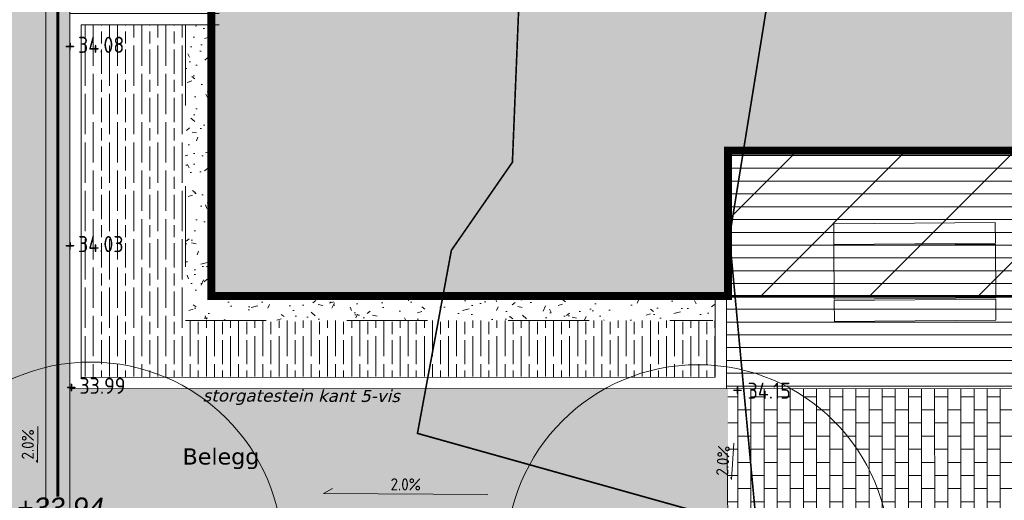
# Model space of a CAD drawing. Header units: metres. Extents: x 111845 to 310872, y 1106090 to 6520273.
# Tile 37 of 62: x 310806 to 310818, y 6520241 to 6520247. Entities that reach past the tile are written whole.
import ezdxf
from ezdxf.enums import TextEntityAlignment as Align

# ---------------------------------------------------------------- set-up
doc = ezdxf.new("R2010")
doc.units = ezdxf.units.M
doc.linetypes.add('DASHED_1', pattern=[2, 1, -1])
doc.linetypes.add('DASHED_2', pattern=[3, 2, -1])
for name, color, linetype, lineweight in [('_LA DIV-Bygg', 7, 'Continuous', 9), ('_LA DIV-Bygg under tak', 251, 'DASHED_2', 9), ('_LA EL-Lysmast', 41, 'Continuous', 9), ('_LA TEK-Punkthøgde ny', 8, 'Continuous', 9), ('_LA VVS-Fallpiil', 8, 'Continuous', 9), ('_LA VVS-Vannrenne', 155, 'Continuous', 9), ('LARK_KANT_ingen kant', 8, 'Continuous', 0), ('LARK_KANT_stein_granitt_vis5cm', 8, 'Continuous', 9), ('LARK_LOD_vannrenne smågatestein', 154, 'Continuous', 9), ('LARK_TEKST_henvisninger', 8, 'Continuous', 0)]:
    doc.layers.add(name, color=color, linetype=linetype, lineweight=lineweight)
for name, color, linetype, lineweight, true_color in [('LARK_BYGG_skravur', 7, 'Continuous', 0, 0xffffff), ('LARK_GRØNT_busker_mørk', 7, 'Continuous', 0, 0x97bd84), ('LARK_KONSTR_TRE_terrasse', 7, 'Continuous', 0, 0x4f4940), ('LARK_MATERIALE_asfalt', 7, 'Continuous', 0, 0xd1d1d1), ('LARK_MATERIALE_belegningsstein_oker', 7, 'Continuous', 0, 0x999999), ('LARK_MATERIALE_grus', 7, 'Continuous', 0, 0xddd5bb)]:
    doc.layers.add(name, color=color, linetype=linetype, lineweight=lineweight, true_color=true_color)
doc.layers.add('Tekst', color=7, linetype='Continuous')
doc.styles.add('Arial', font='Arial.ttf')
doc.styles.add('FISO', font='Fiso')
doc.styles.add('ISO', font='ISO')
doc.styles.get("Standard").update_dxf_attribs({"font": 'ISOCPEUR.TTF'})
doc.styles.add('Verdana', font='Verdana.ttf')

# ---------------------------------------------------------------- blocks, each defined once
blk = doc.blocks.new('_MPLUSZH')
at = {"style": 'FISO'}
blk.add_attdef('PLUSHÖJD', (2.074, -1), '', height=2, dxfattribs=at)
blk.add_attdef('+', text='', height=1, dxfattribs=at).set_placement((0, 0), align=Align.MIDDLE)

msp = doc.modelspace()

# ---------------------------------------------------------------- hatches: boundary and pattern name
at = {"layer": '_LA DIV-Bygg under tak', "linetype": 'DASHED_1', "true_color": 0x909090}
h = msp.add_hatch(dxfattribs=at)
h.set_pattern_fill('ANSI31', color=252, scale=0.3)
h.paths.add_polyline_path([(310814.739, 6520243.342), (310819.612, 6520243.342), (310820.888, 6520241.547), (310822.328, 6520242.594), (310820.477, 6520245.142), (310814.74, 6520245.14)])
at = {"layer": '_LA VVS-Vannrenne', "true_color": 0xebebeb}
h = msp.add_hatch(color=7, dxfattribs=at)
h.dxf.hatch_style = 1
h.paths.add_polyline_path([(310806.611, 6520252.396), (310806.611, 6520240.397), (310806.311, 6520240.398), (310806.311, 6520252.398)])
at = {"layer": 'LARK_BYGG_skravur'}
h = msp.add_hatch(color=256, dxfattribs=at)
h.dxf.hatch_style = 1
h.paths.add_polyline_path([(310811.961, 6520254.448), (310811.961, 6520252.448), (310808.361, 6520252.448), (310808.361, 6520243.348), (310814.761, 6520243.348), (310814.761, 6520245.176), (310820.498, 6520245.148), (310822.349, 6520242.6), (310820.888, 6520241.547), (310823.325, 6520238.16), (310824.781, 6520239.218), (310827.236, 6520235.838), (310825.797, 6520234.793), (310826.172, 6520234.276), (310833.537, 6520239.628), (310831.409, 6520242.543), (310833.028, 6520243.725), (310825.237, 6520254.448)])
at = {"layer": 'LARK_GRØNT_busker_mørk'}
h = msp.add_hatch(dxfattribs=at)
h.set_pattern_fill('GOST_WOOD', color=256, scale=0.05)
h.paths.add_polyline_path([(310808.04, 6520243.042), (310808.04, 6520246.708), (310806.751, 6520246.708), (310806.751, 6520242.338), (310814.601, 6520242.338), (310814.601, 6520243.042)])
at = {"layer": 'LARK_KONSTR_TRE_terrasse', "true_color": 0x8b8b8b}
h = msp.add_hatch(dxfattribs=at)
h.set_pattern_fill('ANSI31', color=252, scale=0.05, angle=315, style=0)
h.paths.add_polyline_path([(310814.741, 6520242.2), (310814.74, 6520245.142), (310820.477, 6520245.142), (310819.061, 6520242.198)])
at = {"layer": 'LARK_MATERIALE_asfalt'}
h = msp.add_hatch(color=256, dxfattribs=at)
h.dxf.hatch_style = 1
edge = h.paths.add_edge_path()
edge.add_line((310783.982, 6520242.531), (310794.132, 6520242.531))
edge.add_line((310794.132, 6520242.531), (310798.061, 6520242.531))
edge.add_arc((310798.061, 6520240.531), 2, 51.105, 90, ccw=False)
edge.add_line((310799.317, 6520242.087), (310800.74, 6520240.939))
edge.add_arc((310802.516, 6520243.336), 2.983, 233.4778, 260.0578)
edge.add_line((310802.001, 6520240.398), (310806.611, 6520240.398))
edge.add_line((310806.611, 6520240.398), (310806.611, 6520246.848))
edge.add_line((310806.611, 6520246.848), (310806.611, 6520250.448))
edge.add_line((310806.611, 6520250.448), (310806.611, 6520252.398))
edge.add_line((310806.611, 6520252.398), (310804.811, 6520252.398))
edge.add_line((310804.811, 6520252.398), (310804.811, 6520242.698))
edge.add_arc((310804.311, 6520242.698), 0.5, 270, 360, ccw=False)
edge.add_line((310804.311, 6520242.198), (310802.159, 6520242.198))
edge.add_arc((310802.159, 6520242.698), 0.5, 231.105, 270, ccw=False)
edge.add_line((310801.845, 6520242.309), (310799.711, 6520244.031))
edge.add_line((310799.711, 6520244.031), (310783.982, 6520244.031))
edge.add_line((310783.982, 6520244.031), (310783.982, 6520242.531))
h = msp.add_hatch(color=256, dxfattribs=at)
h.dxf.hatch_style = 1
h.paths.add_polyline_path([(310806.611, 6520240.398), (310806.611, 6520242.198), (310814.761, 6520242.198), (310814.759, 6520240.398)])
at = {"layer": 'LARK_MATERIALE_belegningsstein_oker', "true_color": 0xaeaeae}
h = msp.add_hatch(dxfattribs=at)
h.set_pattern_fill('AR-B816', color=253, scale=0.0008, angle=90)
h.paths.add_polyline_path([(310816.875, 6520238.409), (310815.965, 6520237.745), (310814.759, 6520239.398), (310814.761, 6520242.198), (310819.061, 6520242.198), (310820.105, 6520240.768)])
at = {"layer": 'LARK_MATERIALE_grus', "transparency": 33554687}
h = msp.add_hatch(dxfattribs=at)
h.set_pattern_fill('AR-CONC', color=256, scale=0.003, angle=-32.0611)
h.set_pattern_definition([(17.938921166, (0, 0), (0.437812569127, -0.330647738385), [0.05715, -0.62865]), (322.938921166, (0, 0), (0.2146475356, 0.541876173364), [0.04572, -0.50292175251]), (68.390365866, (0.0365, -0.02755), (0.6524600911, 0.211228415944), [0.0485700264, -0.5342707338]), (14.123121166, (0.0809, 0.12916), (0.62225329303, -0.53857541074), [0.085725, -0.942975]), (64.574478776, (0.13275, 0.0843), (0.99760613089, 0.25100935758), [0.07285506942, -0.80140682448]), (319.123072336, (0.0809, 0.12916), (0.9976061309, 0.25100935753), [0.06857990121, -0.75437919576]), (348.938921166, (0.12525, 0.0564), (0.22261756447, -0.501445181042), [0.05715, -0.62865]), (293.938921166, (0.12525, 0.0564), (0.450442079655, 0.36987053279), [0.04572, -0.50292]), (39.390366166, (0.1438, 0.01463), (0.67305964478, -0.1315746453), [0.0485700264, -0.5342698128]), (5.438921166, (0, 0), (0.142503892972, 0.2100582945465), [0, -0.496824, 0, -0.51054, 0, -0.504825]), (335.438921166, (0, 0), (0.32941998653, 0.148295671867), [0, -0.291084, 0, -0.485394, 0, -0.192405]), (295.438921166, (-0.144, 0.0902), (0.3356092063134, -0.230488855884), [0, -0.1905, 0, -0.59436, 0, -0.78867]), (285.438921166, (-0.2086, 0.13065), (0.417101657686, -0.171245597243), [0, -0.24765, 0, -0.394716, 0, -0.56007])])
h.paths.add_polyline_path([(310808.352, 6520243.342), (310808.352, 6520246.708), (310808.04, 6520246.708), (310808.04, 6520243.042), (310814.601, 6520243.042), (310814.601, 6520243.342)])

# ---------------------------------------------------------------- linework, layer by layer
at = {"layer": '_LA DIV-Bygg', "const_width": 0.1, "elevation": 37.61}
msp.add_lwpolyline([(310808.361, 6520243.348), (310814.761, 6520243.348), (310814.761, 6520245.148), (310817.811, 6520245.148), (310820.498, 6520245.148), (310822.349, 6520242.6), (310820.893, 6520241.542), (310823.345, 6520238.165), (310824.802, 6520239.224), (310827.253, 6520235.851), (310825.801, 6520234.787), (310826.176, 6520234.271), (310833.538, 6520239.619), (310831.422, 6520242.532), (310833.04, 6520243.707), (310825.237, 6520254.448), (310811.961, 6520254.448), (310811.961, 6520252.448), (310808.361, 6520252.448)], close=True, dxfattribs=at)
at = {"layer": '_LA DIV-Bygg under tak', "const_width": 0.03, "elevation": 37.61}
msp.add_lwpolyline([(310814.739, 6520243.342), (310819.612, 6520243.342), (310820.888, 6520241.547), (310822.328, 6520242.594), (310820.477, 6520245.142), (310814.74, 6520245.14)], close=True, dxfattribs=at)
at = {"layer": '_LA EL-Lysmast', "color": 30, "transparency": 33554687}
msp.add_circle((310806.867, 6520240.152), 2.376, dxfattribs=at)
at = {"layer": '_LA EL-Lysmast', "color": 30}
msp.add_circle((310814.39, 6520240.119), 2.376, dxfattribs=at)
at = {"layer": '_LA VVS-Fallpiil'}
for points in [[(310806.211, 6520241.73, 33.972), (310806.207, 6520241.284, 33.963), (310806.193, 6520241.309, 33.964)], [(310811.788, 6520240.886, -3.561), (310809.751, 6520240.899, -3.602), (310809.861, 6520240.962, -3.6)]]:
    msp.add_polyline3d(points, dxfattribs=at)
at = {"layer": '_LA VVS-Fallpiil', "color": 8}
msp.add_polyline3d([(310814.834, 6520241.523, 34.136), (310814.804, 6520241.073, 34.127), (310814.792, 6520241.098, 34.128)], dxfattribs=at)
at = {"layer": '_LA VVS-Vannrenne'}
msp.add_lwpolyline([(310806.611, 6520252.396), (310806.611, 6520240.397), (310806.311, 6520240.398), (310806.311, 6520252.398)], close=True, dxfattribs=at)
at = {"layer": 'LARK_KANT_ingen kant', "color": 146, "linetype": 'DASHED_1', "true_color": 0x1c6287, "const_width": 0.02}
msp.add_lwpolyline([(310763.52, 6520269.615), (310774.276, 6520271.379), (310784.612, 6520272.555), (310792.259, 6520272.471), (310795.032, 6520271.883), (310794.528, 6520270.203), (310797.301, 6520268.019), (310797.217, 6520263.903), (310801.839, 6520261.971), (310803.268, 6520258.779), (310803.94, 6520253.572), (310804.444, 6520254.244), (310809.991, 6520254.076), (310812.259, 6520249.12), (310812.091, 6520245.004), (310811.335, 6520243.912), (310810.915, 6520241.644), (310815.117, 6520240.468), (310814.78, 6520244.08), (310815.621, 6520249.288), (310820.747, 6520253.068), (310826.881, 6520252.732), (310831.083, 6520246.852)], dxfattribs=at)
at = {"layer": 'LARK_KANT_ingen kant', "linetype": 'DASHED_1', "elevation": 37.61}
msp.add_lwpolyline([(310808.04, 6520246.708), (310808.04, 6520243.042), (310814.572, 6520243.042)], dxfattribs=at)
at = {"layer": 'LARK_KANT_ingen kant', "linetype": 'DASHED_1'}
msp.add_lwpolyline([(310814.759, 6520240.398), (310814.741, 6520242.2)], dxfattribs=at)
at = {"layer": 'LARK_KANT_stein_granitt_vis5cm', "elevation": 37.61}
for points in [[(310814.741, 6520243.342), (310814.741, 6520242.199), (310806.611, 6520242.198), (310806.611, 6520246.848), (310808.461, 6520246.848)], [(310814.601, 6520243.342), (310814.601, 6520242.339), (310806.751, 6520242.338), (310806.751, 6520246.708), (310808.461, 6520246.708)]]:
    msp.add_lwpolyline(points, dxfattribs=at)
at = {"layer": 'LARK_KANT_stein_granitt_vis5cm', "elevation": 16}
for points in [[(310816.073, 6520243.984), (310818.073, 6520244), (310818.071, 6520244.258), (310816.071, 6520244.242)], [(310816.078, 6520243.308), (310818.078, 6520243.324), (310818.073, 6520243.987), (310816.073, 6520243.971)], [(310816.08, 6520243.032), (310818.08, 6520243.048), (310818.078, 6520243.306), (310816.078, 6520243.29)]]:
    msp.add_lwpolyline(points, close=True, dxfattribs=at)
at = {"layer": 'LARK_KONSTR_TRE_terrasse', "elevation": -37.61}
msp.add_lwpolyline([(310814.741, 6520242.2), (310814.74, 6520245.142), (310820.477, 6520245.142), (310819.061, 6520242.198)], close=True, dxfattribs=at)
at = {"layer": 'LARK_LOD_vannrenne smågatestein', "linetype": 'DASHED_2', "const_width": 0.04}
msp.add_lwpolyline([(310806.461, 6520252.397), (310806.461, 6520240.858)], dxfattribs=at)

# ---------------------------------------------------------------- block references
at = {"layer": '_LA TEK-Punkthøgde ny'}
ref = msp.add_blockref('_MPLUSZH', (310806.611, 6520246.459, 34.076), dxfattribs=dict(at, xscale=0.5, yscale=0.5, zscale=0.5))
ref.add_attrib('PLUSHÖJD', '34.08', (310806.711, 6520246.359, 34.076), dxfattribs={"height": 0.2, "style": 'ISO'})
ref.add_attrib('+', '+', dxfattribs={"height": 0.2}).set_placement((310806.611, 6520246.459, 34.076), align=Align.MIDDLE)
ref = msp.add_blockref('_MPLUSZH', (310806.611, 6520243.99, 34.028), dxfattribs=dict(at, xscale=0.5, yscale=0.5, zscale=0.5))
ref.add_attrib('PLUSHÖJD', '34.03', (310806.711, 6520243.89, 34.028), dxfattribs={"height": 0.2, "style": 'ISO'})
ref.add_attrib('+', '+', dxfattribs={"height": 0.2}).set_placement((310806.611, 6520243.99, 34.028), align=Align.MIDDLE)
ref = msp.add_blockref('_MPLUSZH', (310806.628, 6520242.234, 33.986), dxfattribs=dict(at, xscale=0.5, yscale=0.5, zscale=0.5))
ref.add_attrib('PLUSHÖJD', '33.99', (310806.728, 6520242.134, 33.986), dxfattribs={"height": 0.2, "style": 'ISO'})
ref.add_attrib('+', '+', dxfattribs={"height": 0.2}).set_placement((310806.628, 6520242.234, 33.986), align=Align.MIDDLE)
ref = msp.add_blockref('_MPLUSZH', (310814.879, 6520242.198, 34.15), dxfattribs=dict(at, xscale=0.5, yscale=0.5, zscale=0.5))
ref.add_attrib('PLUSHÖJD', '34.15', (310815.004, 6520242.073, 34.15), dxfattribs={"height": 0.2, "style": 'ISO'})
ref.add_attrib('+', '+', dxfattribs={"height": 0.2}).set_placement((310814.879, 6520242.198, 34.15), align=Align.MIDDLE)

# ---------------------------------------------------------------- texts
at = {"layer": '_LA VVS-Fallpiil', "style": 'ISO'}
for rotation, p in [(89.4637, (310806.209, 6520241.507, 33.968)), (359.6298, (310810.769, 6520240.892, -3.581))]:
    msp.add_text('2.0%', height=0.15, rotation=rotation, dxfattribs=at).set_placement(p, align=Align.BOTTOM_CENTER)
at = {"layer": '_LA VVS-Fallpiil', "color": 8, "style": 'ISO'}
msp.add_text('2.0%', height=0.15, rotation=86.1747, dxfattribs=at).set_placement((310814.819, 6520241.298, 34.132), align=Align.BOTTOM_CENTER)
at = {"layer": 'LARK_TEKST_henvisninger', "color": 18, "true_color": 0x040404, "insert": (310808.254, 6520242.189, 33.562), "char_height": 0.15, "width": 5.44113, "attachment_point": 1, "rotation": 359.8451, "style": 'Verdana'}
msp.add_mtext('{\\fVerdana|b0|i1|c0|p34;storgatestein kant 5-vis}', dxfattribs=at)
at = {"layer": 'LARK_TEKST_henvisninger', "color": 18, "true_color": 0x040404, "insert": (310808.006, 6520241.458, 37.61), "char_height": 0.2, "width": 5.44113, "attachment_point": 1, "style": 'Verdana'}
msp.add_mtext('Belegg', dxfattribs=at)
at = {"layer": 'Tekst', "insert": (310805.178, 6520240.849, 146.627), "char_height": 0.25, "attachment_point": 1, "style": 'Arial'}
msp.add_mtext_dynamic_manual_height_columns('{\\fArial|b0|i1|c0|p34;\\C146;\\c9000464;Sluk +33.94}', width=5.37115, gutter_width=12.5, heights=[1.787], dxfattribs=at)

doc.saveas('drawing.dxf')
